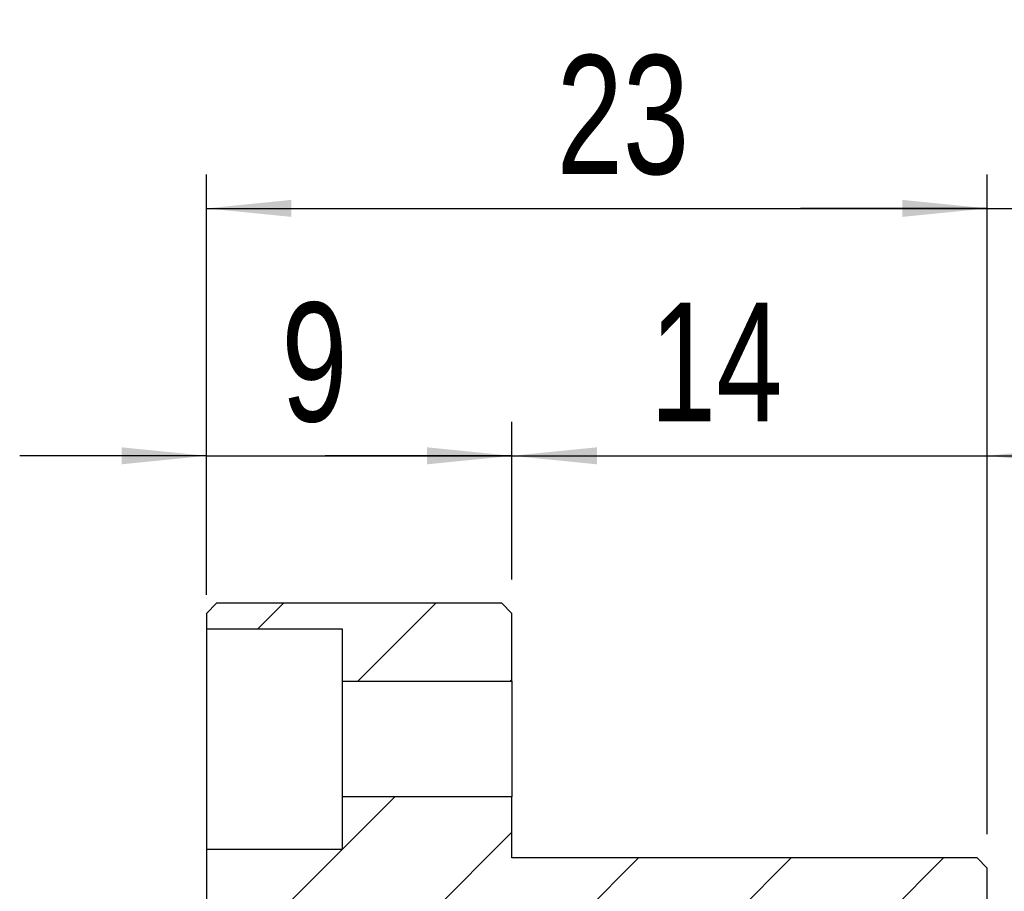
# Model space of a CAD drawing. Header units: millimetres. Extents: x 25 to 346, y 41 to 192.
# Tile 12 of 14: x 215 to 244, y 102 to 128. Entities that reach past the tile are written whole.
import ezdxf

# ---------------------------------------------------------------- set-up
doc = ezdxf.new("R2010")
doc.units = ezdxf.units.MM
doc.layers.add('FORMAT', color=7, linetype='Continuous')
doc.styles.add('SLDTEXTSTYLE0', font='TXT', dxfattribs={"width": 0.75})
doc.dimstyles.new('SLDDIMSTYLE1', dxfattribs={"dimtxt": 3.5, "dimasz": 2.5, "dimexe": 0, "dimexo": 0.0625, "dimgap": 0.875, "dimtad": 1, "dimrnd": 1e-09, "dimzin": 12, "dimdsep": 46, "dimtxsty": 'SLDTEXTSTYLE0', "dimsah": 1, "dimcen": 0.09, "dimadec": 0, "dimazin": 3, "dimtfac": 1, "dimtmove": 0, "dimatfit": 0, "dimfxl": 1, "dimfrac": 2, "dimtolj": 1, "dimtzin": 12, "dimarcsym": 0})
doc.dimstyles.new('SLDDIMSTYLE2', dxfattribs={"dimtxt": 3.5, "dimasz": 2.5, "dimexe": 0, "dimexo": 0.0625, "dimgap": 0.875, "dimtad": 1, "dimrnd": 1e-09, "dimzin": 12, "dimdsep": 46, "dimtxsty": 'SLDTEXTSTYLE0', "dimsah": 1, "dimcen": 0.09, "dimadec": 0, "dimazin": 3, "dimtfac": 1, "dimtofl": 0, "dimtmove": 0, "dimatfit": 3, "dimfxl": 1, "dimfrac": 2, "dimtolj": 1, "dimtzin": 12, "dimarcsym": 0})

# ---------------------------------------------------------------- blocks, each defined once
blk = doc.blocks.new('_D_4')
at = {"layer": 'FORMAT', "color": 7}
for p, q in [((220.442, 110.707), (220.442, 115.797)), ((229.442, 111.157), (229.442, 115.797)), ((220.442, 114.797), (214.942, 114.797)), ((220.442, 114.797), (229.442, 114.797)), ((229.442, 114.797), (234.942, 114.797))]:
    blk.add_line(p, q, dxfattribs=at)
for points in [[(220.442, 114.797), (217.942, 115.047), (217.942, 114.547)], [(229.442, 114.797), (231.942, 114.547), (231.942, 115.047)]]:
    blk.add_solid(points, dxfattribs=at)
at = {"layer": 'FORMAT', "color": 7, "insert": (222.65, 119.309), "char_height": 3.5, "attachment_point": 1, "style": 'SLDTEXTSTYLE0'}
blk.add_mtext('9', dxfattribs=at)
blk = doc.blocks.new('_D_5')
at = {"layer": 'FORMAT', "color": 7}
for p, q in [((229.442, 111.157), (229.442, 115.797)), ((243.442, 103.657), (243.442, 115.797)), ((229.442, 114.797), (223.942, 114.797)), ((229.442, 114.797), (243.442, 114.797)), ((243.442, 114.797), (248.942, 114.797))]:
    blk.add_line(p, q, dxfattribs=at)
for points in [[(229.442, 114.797), (226.942, 115.047), (226.942, 114.547)], [(243.442, 114.797), (245.942, 114.547), (245.942, 115.047)]]:
    blk.add_solid(points, dxfattribs=at)
at = {"layer": 'FORMAT', "color": 7, "insert": (233.503, 119.309), "char_height": 3.5, "attachment_point": 1, "style": 'SLDTEXTSTYLE0'}
blk.add_mtext('14', dxfattribs=at)
blk = doc.blocks.new('_D_6')
at = {"layer": 'FORMAT', "color": 7}
for p, q in [((220.442, 110.707), (220.442, 123.082)), ((243.442, 103.657), (243.442, 123.082)), ((220.442, 122.082), (243.442, 122.082))]:
    blk.add_line(p, q, dxfattribs=at)
for points in [[(220.442, 122.082), (222.942, 121.832), (222.942, 122.332)], [(243.442, 122.082), (240.942, 122.332), (240.942, 121.832)]]:
    blk.add_solid(points, dxfattribs=at)
at = {"layer": 'FORMAT', "color": 7, "insert": (230.756, 126.593), "char_height": 3.5, "attachment_point": 1, "style": 'SLDTEXTSTYLE0'}
blk.add_mtext('23', dxfattribs=at)
blk = doc.blocks.new('_D_7')
at = {"layer": 'FORMAT', "color": 7}
for p, q in [((243.442, 103.657), (243.442, 123.082)), ((251.442, 97.857), (251.442, 123.082)), ((243.442, 122.082), (237.942, 122.082)), ((243.442, 122.082), (251.442, 122.082)), ((251.442, 122.082), (256.942, 122.082))]:
    blk.add_line(p, q, dxfattribs=at)
for centre, start, end in [((251.471, 124.86), 153.4349, 206.5651), ((242.944, 124.86), 333.4349, 26.5651)]:
    blk.add_arc(centre, 6.212, start, end, dxfattribs=at)
for points in [[(243.442, 122.082), (240.942, 122.332), (240.942, 121.832)], [(251.442, 122.082), (253.942, 121.832), (253.942, 122.332)]]:
    blk.add_solid(points, dxfattribs=at)
at = {"layer": 'FORMAT', "color": 7, "insert": (245.915, 126.593), "char_height": 3.5, "attachment_point": 1, "style": 'SLDTEXTSTYLE0'}
blk.add_mtext('8', dxfattribs=at)

msp = doc.modelspace()

# ---------------------------------------------------------------- hatches: boundary and pattern name
at = {"linetype": 'Continuous', "lineweight": 18}
h = msp.add_hatch(dxfattribs=at)
h.set_pattern_fill('ANSI31', style=0)
h.paths.add_polyline_path([(224.4422, 108.15714), (229.4422, 108.15714), (229.4422, 110.15714), (229.1422, 110.45714), (220.7422, 110.45714), (220.4422, 110.15714), (220.4422, 109.70714), (224.4422, 109.70714)], flags=0)
h = msp.add_hatch(dxfattribs=at)
h.set_pattern_fill('ANSI31', style=0)
edge = h.paths.add_edge_path(flags=0)
edge.add_spline(control_points=[(223.06867, 100.95714), (223.10633, 100.89192), (223.14398, 100.8267), (223.18164, 100.76149), (223.24022, 100.66004), (223.2988, 100.55859), (223.35737, 100.45714)], knot_values=[0, 0, 0, 0, 0.00022593, 0.00022593, 0.00022593, 0.00057736, 0.00057736, 0.00057736, 0.00057736], weights=[1, 1, 1, 1, 1, 1, 1], degree=3, periodic=0)
edge.add_line((223.35737, 100.45714), (223.77997, 100.45714))
edge.add_spline(control_points=[(223.77997, 100.45714), (223.81762, 100.52236), (223.85528, 100.58757), (223.89294, 100.65279), (223.95152, 100.75424), (224.01009, 100.85569), (224.06867, 100.95714)], knot_values=[0, 0, 0, 0, 0.00022593, 0.00022593, 0.00022593, 0.00057736, 0.00057736, 0.00057736, 0.00057736], weights=[1, 1, 1, 1, 1, 1, 1], degree=3, periodic=0)
edge.add_spline(control_points=[(224.06867, 100.95714), (224.10633, 100.89192), (224.14398, 100.8267), (224.18164, 100.76149), (224.24022, 100.66004), (224.2988, 100.55859), (224.35737, 100.45714)], knot_values=[0, 0, 0, 0, 0.00022593, 0.00022593, 0.00022593, 0.00057736, 0.00057736, 0.00057736, 0.00057736], weights=[1, 1, 1, 1, 1, 1, 1], degree=3, periodic=0)
edge.add_line((224.35737, 100.45714), (224.77997, 100.45714))
edge.add_spline(control_points=[(224.77997, 100.45714), (224.81762, 100.52236), (224.85528, 100.58757), (224.89294, 100.65279), (224.95152, 100.75424), (225.01009, 100.85569), (225.06867, 100.95714)], knot_values=[0, 0, 0, 0, 0.00022593, 0.00022593, 0.00022593, 0.00057736, 0.00057736, 0.00057736, 0.00057736], weights=[1, 1, 1, 1, 1, 1, 1], degree=3, periodic=0)
edge.add_spline(control_points=[(225.06867, 100.95714), (225.09318, 100.91469), (225.11769, 100.87224), (225.1422, 100.82979)], knot_values=[0, 0, 0, 0, 0.00014705, 0.00014705, 0.00014705, 0.00014705], weights=[1, 1, 1, 1], degree=3, periodic=0)
edge.add_line((225.1422, 100.82979), (225.1422, 101.45714))
edge.add_line((225.1422, 101.45714), (226.9422, 101.45714))
edge.add_line((226.9422, 101.45714), (226.9422, 100.25714))
edge.add_line((226.9422, 100.25714), (227.2422, 99.95714))
edge.add_line((227.2422, 99.95714), (239.4422, 99.95714))
edge.add_line((239.4422, 99.95714), (239.4422, 97.00714))
edge.add_line((239.4422, 97.00714), (242.9422, 97.00714))
edge.add_line((242.9422, 97.00714), (243.4422, 97.50714))
edge.add_line((243.4422, 97.50714), (243.4422, 102.65714))
edge.add_line((243.4422, 102.65714), (243.1422, 102.95714))
edge.add_line((243.1422, 102.95714), (229.4422, 102.95714))
edge.add_line((229.4422, 102.95714), (229.4422, 104.75714))
edge.add_line((229.4422, 104.75714), (224.4422, 104.75714))
edge.add_line((224.4422, 104.75714), (224.4422, 103.20714))
edge.add_line((224.4422, 103.20714), (220.4422, 103.20714))
edge.add_line((220.4422, 103.20714), (220.4422, 100.45714))
edge.add_line((220.4422, 100.45714), (220.77997, 100.45714))
edge.add_spline(control_points=[(220.77997, 100.45714), (220.81762, 100.52236), (220.85528, 100.58757), (220.89294, 100.65279), (220.95152, 100.75424), (221.01009, 100.85569), (221.06867, 100.95714)], knot_values=[0, 0, 0, 0, 0.00022593, 0.00022593, 0.00022593, 0.00057736, 0.00057736, 0.00057736, 0.00057736], weights=[1, 1, 1, 1, 1, 1, 1], degree=3, periodic=0)
edge.add_spline(control_points=[(221.06867, 100.95714), (221.10633, 100.89192), (221.14398, 100.8267), (221.18164, 100.76149), (221.24022, 100.66004), (221.2988, 100.55859), (221.35737, 100.45714)], knot_values=[0, 0, 0, 0, 0.00022593, 0.00022593, 0.00022593, 0.00057736, 0.00057736, 0.00057736, 0.00057736], weights=[1, 1, 1, 1, 1, 1, 1], degree=3, periodic=0)
edge.add_line((221.35737, 100.45714), (221.77997, 100.45714))
edge.add_spline(control_points=[(221.77997, 100.45714), (221.81762, 100.52236), (221.85528, 100.58757), (221.89294, 100.65279), (221.95152, 100.75424), (222.01009, 100.85569), (222.06867, 100.95714)], knot_values=[0, 0, 0, 0, 0.00022593, 0.00022593, 0.00022593, 0.00057736, 0.00057736, 0.00057736, 0.00057736], weights=[1, 1, 1, 1, 1, 1, 1], degree=3, periodic=0)
edge.add_spline(control_points=[(222.06867, 100.95714), (222.10633, 100.89192), (222.14398, 100.8267), (222.18164, 100.76149), (222.24022, 100.66004), (222.2988, 100.55859), (222.35737, 100.45714)], knot_values=[0, 0, 0, 0, 0.00022593, 0.00022593, 0.00022593, 0.00057736, 0.00057736, 0.00057736, 0.00057736], weights=[1, 1, 1, 1, 1, 1, 1], degree=3, periodic=0)
edge.add_line((222.35737, 100.45714), (222.77997, 100.45714))
edge.add_spline(control_points=[(222.77997, 100.45714), (222.81762, 100.52236), (222.85528, 100.58757), (222.89294, 100.65279), (222.95152, 100.75424), (223.01009, 100.85569), (223.06867, 100.95714)], knot_values=[0, 0, 0, 0, 0.00022593, 0.00022593, 0.00022593, 0.00057736, 0.00057736, 0.00057736, 0.00057736], weights=[1, 1, 1, 1, 1, 1, 1], degree=3, periodic=0)

# ---------------------------------------------------------------- linework, layer by layer
at = {"color": 7, "linetype": 'Continuous', "lineweight": 25}
for p, q in [((220.4422, 110.15714), (220.7422, 110.45714)), ((229.1422, 110.45714), (220.7422, 110.45714)), ((229.1422, 110.45714), (229.4422, 110.15714)), ((220.4422, 110.15714), (220.4422, 109.70714)), ((229.4422, 108.15714), (229.4422, 110.15714)), ((220.4422, 109.70714), (224.4422, 109.70714)), ((220.4422, 109.70714), (220.4422, 103.20714)), ((224.4422, 109.70714), (224.4422, 108.15714)), ((224.4422, 108.15714), (229.4422, 108.15714)), ((224.4422, 108.15714), (224.4422, 104.75714)), ((229.4422, 108.15714), (229.4422, 104.75714)), ((224.4422, 104.75714), (224.4422, 103.20714)), ((229.4422, 104.75714), (224.4422, 104.75714)), ((229.4422, 102.95714), (229.4422, 104.75714)), ((224.4422, 103.20714), (220.4422, 103.20714)), ((220.4422, 103.20714), (220.4422, 100.45714)), ((243.1422, 102.95714), (229.4422, 102.95714)), ((243.1422, 102.95714), (243.4422, 102.65714)), ((243.4422, 97.50714), (243.4422, 102.65714))]:
    msp.add_line(p, q, dxfattribs=at)

# ---------------------------------------------------------------- dimensions: what is measured, and where the dimension line sits
at = {"layer": 'FORMAT', "color": 7}
dim = msp.add_linear_dim(base=(251.4422, 122.08151), p1=(243.4422, 102.65714), p2=(251.4422, 96.85714), text='(<>)', dimstyle='SLDDIMSTYLE1', dxfattribs=at)
dim.commit()
dim.dimension.update_dxf_attribs({"geometry": '_D_7', "text_midpoint": (247.20758, 122.08151), "dimtype": 160})
for base, p1, p2, dimstyle, picture, middle in [((243.4422, 122.08151), (220.4422, 109.70714), (243.4422, 102.65714), 'SLDDIMSTYLE2', '_D_6', (233.34239, 122.08151)), ((229.4422, 114.79693), (220.4422, 109.70714), (229.4422, 110.15714), 'SLDDIMSTYLE1', '_D_4', (223.94327, 114.79693)), ((243.4422, 114.79693), (229.4422, 110.15714), (243.4422, 102.65714), 'SLDDIMSTYLE1', '_D_5', (236.08887, 114.79693))]:
    dim = msp.add_linear_dim(base=base, p1=p1, p2=p2, dimstyle=dimstyle, dxfattribs=at)
    dim.commit()
    dim.dimension.update_dxf_attribs({"geometry": picture, "text_midpoint": middle, "dimtype": 160})

doc.saveas('drawing.dxf')
